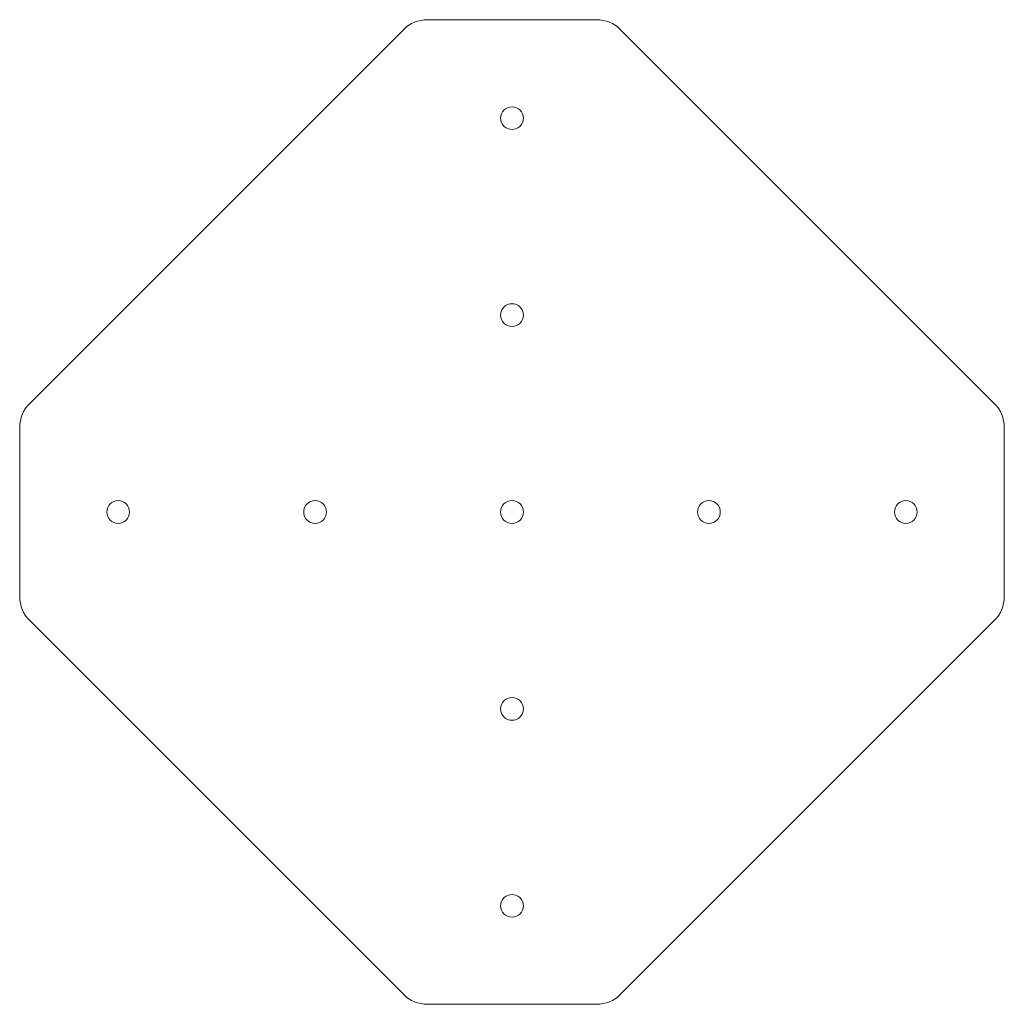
# Model space of a CAD drawing. Header units: inches. Extents: x -2.81 to 2.81, y -2.81 to 2.81.
import ezdxf

# ---------------------------------------------------------------- set-up
doc = ezdxf.new("R2010")
doc.units = ezdxf.units.IN
doc.header["$MEASUREMENT"] = 0

msp = doc.modelspace()

# ---------------------------------------------------------------- linework, layer by layer
at = {"color": 7, "linetype": 'Continuous', "lineweight": 15}
for p, q in [((-2.7567, 0.6183), (-0.6183, 2.7567)), ((-0.4835, 2.8125), (0.4835, 2.8125)), ((0.6183, 2.7567), (2.7567, 0.6183)), ((-2.8125, -0.4835), (-2.8125, 0.4835)), ((2.8125, 0.4835), (2.8125, -0.4835)), ((-0.6183, -2.7567), (-2.7567, -0.6183)), ((2.7567, -0.6183), (0.6183, -2.7567)), ((0.4835, -2.8125), (-0.4835, -2.8125))]:
    msp.add_line(p, q, dxfattribs=at)
for centre in [(0, 2.25), (0, 1.125), (-2.25, 0), (-1.125, 0), (0, 0), (1.125, 0), (2.25, 0), (0, -1.125), (0, -2.25)]:
    msp.add_circle(centre, 0.065, dxfattribs=at)
for centre, start, end in [((-0.4835, 2.6219), 90, 135), ((0.4835, 2.6219), 45, 90), ((-2.6219, 0.4835), 135, 180), ((2.6219, 0.4835), 0, 45), ((-2.6219, -0.4835), 180, 225), ((2.6219, -0.4835), 315, 0), ((-0.4835, -2.6219), 225, 270), ((0.4835, -2.6219), 270, 315)]:
    msp.add_arc(centre, 0.1906, start, end, dxfattribs=at)

doc.saveas('drawing.dxf')
